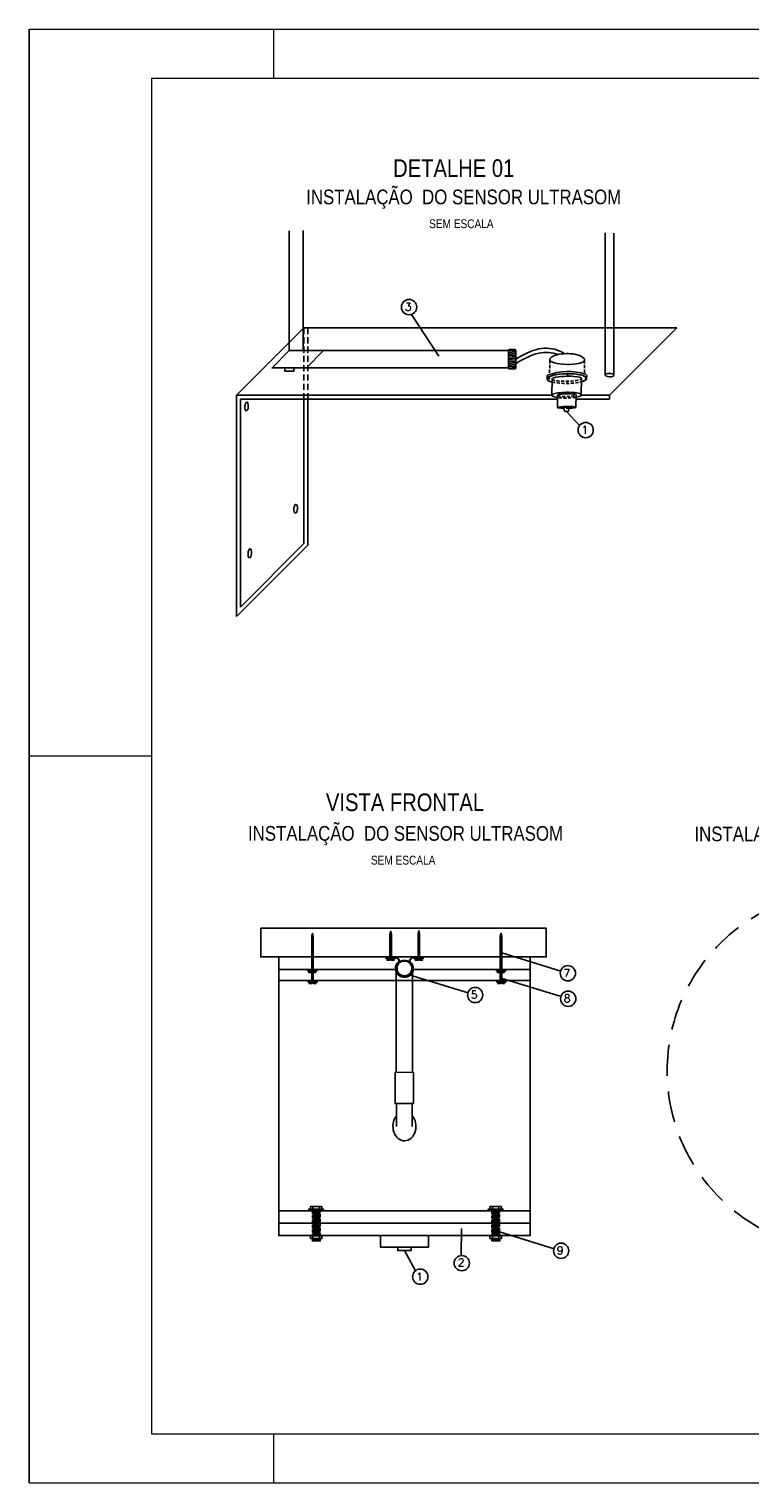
# Model space of a CAD drawing. Header units: millimetres. Extents: x 231 to 651, y 33 to 330.
# Tile 1 of 3: x 231 to 378, y 33 to 330. Entities that reach past the tile are written whole.
import ezdxf

# ---------------------------------------------------------------- set-up
doc = ezdxf.new("R2010")
doc.units = ezdxf.units.MM
for name, pattern in [('DASHED2', [9.525, 6.35, -3.175]), ('HIDDEN', [9.525, 6.35, -3.175]), ('JIS_02_1.2', [2.5, 1.25, -1.25])]:
    doc.linetypes.add(name, pattern=pattern)
for name, color, linetype in [('bucha', 7, 'Continuous'), ('calha', 7, 'JIS_02_1.2'), ('DUTO', 8, 'Continuous'), ('EPTOS200', 8, 'Continuous'), ('M_EXT_02', 2, 'Continuous'), ('sensor', 8, 'Continuous'), ('TEXTO PROJ', 2, 'Continuous')]:
    doc.layers.add(name, color=color, linetype=linetype)
doc.layers.add('PADRÃO', color=7, linetype='Continuous', lineweight=9)
doc.styles.add('ARIAL', font='ARIALN.TTF')
doc.styles.add('ROMANS', font='ROMANS.SHX')
pattern_1 = [(3, (-305.76057, -163.69673), (-0.01329333, 0.25365181), [])]
pattern_2 = [(3, (-342.42526, -163.69673), (-0.01329333, 0.25365181), [])]
pattern_3 = [(45, (-382.97378, -163.69673), (-0.179605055, 0.179605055), [])]
pattern_4 = [(45, (-344.44498, -163.69673), (-0.179605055, 0.179605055), [])]

msp = doc.modelspace()

# ---------------------------------------------------------------- hatches: boundary and pattern name
h = msp.add_hatch()
h.set_pattern_fill('ANSI31', color=256, scale=0.08, style=0)
h.set_pattern_definition(pattern_3)
h.paths.add_polyline_path([(288.96, 145.11), (288.83, 145.76), (288.64, 145.15), (288.64, 140.89), (288.96, 140.89)])
h = msp.add_hatch()
h.set_pattern_fill('ANSI31', color=256, scale=0.08, style=0)
h.set_pattern_definition([(45, (-969.58612, -423.62496), (-0.179605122, 0.179605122), [])])
h.paths.add_polyline_path([(304.96, 145.51), (304.83, 146.16), (304.64, 145.55), (304.64, 141.97), (304.96, 141.97)])
h = msp.add_hatch()
h.set_pattern_fill('ANSI31', color=256, scale=0.08, style=0)
h.set_pattern_definition([(45, (-963.85603, -423.49048), (-0.179605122, 0.179605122), [])])
h.paths.add_polyline_path([(310.69, 145.65), (310.56, 146.29), (310.37, 145.68), (310.37, 142.1), (310.69, 142.1)])
h = msp.add_hatch()
h.set_pattern_fill('ANSI31', color=256, scale=0.08, style=0)
h.set_pattern_definition(pattern_4)
h.paths.add_polyline_path([(327.49, 145.11), (327.36, 145.76), (327.16, 145.15), (327.16, 140.89), (327.49, 140.89)])
h = msp.add_hatch()
h.set_pattern_fill('ANSI31', color=256, scale=0.08, style=0)
h.set_pattern_definition(pattern_3)
h.paths.add_polyline_path([(288.96, 140.89), (288.64, 140.89), (288.64, 139.86), (288.96, 139.86)])
h = msp.add_hatch()
h.set_pattern_fill('ANSI31', color=256, scale=0.08, style=0)
h.set_pattern_definition(pattern_4)
h.paths.add_polyline_path([(327.49, 140.89), (327.16, 140.89), (327.16, 139.86), (327.49, 139.86)])
at = {"linetype": 'HIDDEN', "ltscale": 0.1}
h = msp.add_hatch(dxfattribs=at)
h.set_pattern_fill('ANSI31', color=256, scale=0.08, angle=318, style=0)
h.set_pattern_definition([(3, (-342.42526, -161.19256), (-0.01329333, 0.25365181), [])])
h.paths.add_polyline_path([(290.38, 88.92), (288.78, 88.92), (288.78, 86.41), (290.38, 86.41)])
h = msp.add_hatch(dxfattribs=at)
h.set_pattern_fill('ANSI31', color=256, scale=0.08, angle=318, style=0)
h.set_pattern_definition(pattern_2)
h.paths.add_polyline_path([(290.38, 86.41), (288.78, 86.41), (288.78, 83.91), (290.38, 83.91)])
h = msp.add_hatch(dxfattribs=at)
h.set_pattern_fill('ANSI31', color=256, scale=0.08, angle=318, style=0)
h.set_pattern_definition([(3, (-305.76057, -161.19256), (-0.01329333, 0.25365181), [])])
h.paths.add_polyline_path([(327.04, 88.92), (325.45, 88.92), (325.45, 86.41), (327.04, 86.41)])
h = msp.add_hatch(dxfattribs=at)
h.set_pattern_fill('ANSI31', color=256, scale=0.08, angle=318, style=0)
h.set_pattern_definition(pattern_1)
h.paths.add_polyline_path([(327.04, 86.41), (325.45, 86.41), (325.45, 83.91), (327.04, 83.91)])
h = msp.add_hatch()
h.set_pattern_fill('ANSI31', color=256, scale=0.08, angle=318, style=0)
h.set_pattern_definition(pattern_2)
h.paths.add_polyline_path([(290.38, 83.38), (288.78, 83.38), (288.78, 82.89), (290.38, 82.89)])
h = msp.add_hatch()
h.set_pattern_fill('ANSI31', color=256, scale=0.08, angle=318, style=0)
h.set_pattern_definition(pattern_1)
h.paths.add_polyline_path([(327.05, 83.38), (325.45, 83.38), (325.45, 82.89), (327.05, 82.89)])
at = {"layer": 'DUTO'}
h = msp.add_hatch(dxfattribs=at)
h.set_pattern_fill('ANSI31', color=256, scale=0.007146, style=0)
h.set_pattern_definition([(45, (300.826727, 134.98776), (-0.0160426, 0.0160426), [])])
h.paths.add_polyline_path([(309.26, 138.55, 1), (305.93, 138.55, 1)])
h.paths.add_polyline_path([(309.11, 138.55, 1), (306.07, 138.55, 1)], flags=16)
at = {"layer": 'sensor', "linetype": 'Continuous'}
for points in [[(337.15, 259.05, 1), (337.28, 259.05, 1)], [(340.88, 259.9, 1), (341, 259.9, 1)], [(344.53, 259.08, 1), (344.66, 259.08, 1)], [(340.74, 258.21, 1), (340.87, 258.21, 1)]]:
    msp.add_hatch(color=256, dxfattribs=at).paths.add_polyline_path(points)

# ---------------------------------------------------------------- linework, layer by layer
for points in [[(278.23, 146.76), (336.56, 146.76), (336.56, 140.9), (278.23, 140.9)], [(281.91, 140.9), (333.27, 140.9), (333.27, 84), (281.91, 84)], [(303.85, 140.53), (303.85, 140.76), (305.68, 140.76), (305.68, 140.53)], [(309.58, 140.55), (309.58, 140.77), (311.41, 140.77), (311.41, 140.55)], [(287.85, 138.01), (287.85, 138.34), (289.67, 138.34), (289.67, 138.01)], [(326.38, 138.01), (326.38, 138.34), (328.2, 138.34), (328.2, 138.01)], [(289.75, 135.78), (289.75, 136.11), (287.92, 136.11), (287.92, 135.78)], [(287.92, 135.78), (287.92, 136.11), (289.75, 136.11), (289.75, 135.78)], [(328.27, 135.78), (328.27, 136.11), (326.45, 136.11), (326.45, 135.78)], [(326.45, 135.78), (326.45, 136.11), (328.27, 136.11), (328.27, 135.78)], [(291.05, 89.04), (291.05, 89.38), (288.05, 89.38), (288.05, 89.04)], [(288.05, 89.04), (288.05, 89.38), (291.05, 89.38), (291.05, 89.04)], [(288.38, 89.38), (290.72, 89.38), (290.72, 89.91), (288.38, 89.91)], [(327.72, 89.04), (327.72, 89.38), (324.72, 89.38), (324.72, 89.04)], [(324.72, 89.04), (324.72, 89.38), (327.72, 89.38), (327.72, 89.04)], [(325.04, 89.38), (327.39, 89.38), (327.39, 89.91), (325.04, 89.91)], [(288.38, 83.38), (290.72, 83.38), (290.72, 83.91), (288.38, 83.91)], [(288.78, 83.38), (290.38, 83.38), (290.38, 82.89), (288.78, 82.89)], [(302.67, 84), (312.51, 84), (312.51, 81.64), (302.67, 81.64)], [(325.04, 83.38), (327.39, 83.38), (327.39, 83.91), (325.04, 83.91)], [(325.45, 83.38), (327.05, 83.38), (327.05, 82.89), (325.45, 82.89)], [(306.23, 81.64), (308.95, 81.64), (308.95, 80.92), (306.23, 80.92)]]:
    msp.add_lwpolyline(points, close=True)
for points in [[(288.64, 138.34), (288.64, 138.34), (288.64, 145.15), (288.83, 145.76), (288.96, 145.11), (288.96, 138.32)], [(304.64, 140.9), (304.64, 140.9), (304.64, 145.55), (304.83, 146.16), (304.96, 145.51), (304.96, 140.9)], [(310.37, 140.9), (310.37, 140.9), (310.37, 145.68), (310.56, 146.29), (310.69, 145.65), (310.69, 140.88)], [(327.16, 138.34), (327.16, 138.34), (327.16, 145.15), (327.36, 145.76), (327.49, 145.11), (327.49, 138.32)], [(288.64, 140.87), (288.96, 140.87)], [(288.96, 139.86), (288.64, 139.86)], [(303.82, 140.8), (303.82, 140.88)], [(303.85, 140.65), (305.68, 140.65)], [(305.1, 140.53), (305.49, 140.23), (304.97, 140.23), (304.97, 140.39), (304.62, 140.39), (304.62, 140.23), (304.06, 140.23), (304.47, 140.53)], [(304.96, 141.97), (304.64, 141.97)], [(309.58, 140.66), (311.41, 140.66)], [(310.83, 140.55), (311.22, 140.24), (310.7, 140.24), (310.7, 140.4), (310.35, 140.4), (310.35, 140.24), (309.79, 140.24), (310.2, 140.55)], [(310.69, 142.1), (310.37, 142.1)], [(311.44, 140.79), (311.44, 140.87)], [(327.49, 139.86), (327.16, 139.86)], [(327.17, 140.87), (327.49, 140.87)], [(305.94, 138.34), (281.91, 138.34)], [(287.85, 138.19), (289.67, 138.19)], [(289.1, 138.01), (289.49, 137.7), (288.97, 137.7), (288.97, 137.86), (288.61, 137.86), (288.61, 137.7), (288.06, 137.7), (288.47, 138.01)], [(288.64, 137.69), (288.64, 136.09)], [(288.96, 136.11), (288.96, 136.11), (288.96, 137.68)], [(333.27, 138.34), (309.24, 138.34)], [(326.38, 138.19), (328.2, 138.19)], [(327.63, 138.01), (328.02, 137.7), (327.49, 137.7), (327.49, 137.86), (327.14, 137.86), (327.14, 137.7), (326.59, 137.7), (326.99, 138.01)], [(327.17, 137.69), (327.17, 136.09)], [(327.49, 136.11), (327.49, 136.11), (327.49, 137.68)], [(333.27, 136.11), (281.91, 136.11)], [(287.92, 135.96), (289.75, 135.96)], [(288.5, 135.78), (288.11, 135.47), (288.63, 135.47), (288.63, 135.63), (288.98, 135.63), (288.98, 135.47), (289.53, 135.47), (289.13, 135.78)], [(326.45, 135.96), (328.27, 135.96)], [(327.02, 135.78), (326.64, 135.47), (327.16, 135.47), (327.16, 135.63), (327.51, 135.63), (327.51, 135.47), (328.06, 135.47), (327.66, 135.78)], [(288.05, 89.23), (291.05, 89.23)], [(288.89, 89.38), (288.89, 89.91)], [(290.21, 89.38), (290.21, 89.91)], [(324.72, 89.23), (327.72, 89.23)], [(325.56, 89.38), (325.56, 89.91)], [(326.87, 89.38), (326.87, 89.91)], [(333.27, 89.04), (281.91, 89.04)], [(333.27, 86.51), (281.91, 86.51)], [(288.89, 83.38), (288.89, 83.91)], [(290.21, 83.38), (290.21, 83.91)], [(325.56, 83.38), (325.56, 83.91)], [(326.87, 83.38), (326.87, 83.91)]]:
    msp.add_lwpolyline(points)
for points in [[(311.44, 140.87), (309.52, 140.87, 0.1899), (308.82, 140.55), (308.69, 140.39, 0.411739), (308.72, 139.88, -0.472363), (308.64, 137.16, -0.132737), (307.66, 136.83, -0.156593), (306.52, 137.16, -0.472363), (306.45, 139.88, 0.196138), (306.48, 140.39), (306.34, 140.55, 0.1899), (305.65, 140.87), (303.82, 140.88)], [(311.44, 140.79), (309.52, 140.79, 0.188573), (308.88, 140.5), (308.75, 140.34, 0.424196), (308.78, 139.94, -0.471646), (308.69, 137.1, -0.133285), (307.67, 136.75, -0.157142), (306.48, 137.1, -0.471626), (306.39, 139.94, 0.284118), (306.37, 140.39), (306.22, 140.56, 0.164209), (305.65, 140.79), (303.82, 140.8)]]:
    msp.add_lwpolyline(points, format="xyb")
at = {"linetype": 'HIDDEN', "ltscale": 0.1}
for points in [[(288.78, 89.04), (288.78, 83.91), (290.38, 83.91), (290.38, 89.04), (288.78, 89.04)], [(325.45, 89.04), (325.45, 83.91), (327.04, 83.91), (327.04, 89.04), (325.45, 89.04)]]:
    msp.add_lwpolyline(points, dxfattribs=at)
msp.add_ellipse((307.59, 106.29), major_axis=(0, -2.96), ratio=0.793282, start_param=3.920658, end_param=8.696771)
at = {"color": 3, "linetype": 'Continuous'}
msp.add_open_spline([(330.19, 264.17), (330.18, 264.16), (330.16, 264.16), (330.15, 264.15)], degree=3, dxfattribs=at)
at = {"layer": 'bucha'}
msp.add_lwpolyline([(328.99, 265), (330.13, 265, -0.342243), (330.34, 264.85), (330.34, 261.22, -0.414214), (330.14, 261.02), (329.04, 261.02, -0.414214), (328.84, 261.22), (328.84, 264.85, -0.345497)], format="xyb", close=True, dxfattribs=at)
for points in [[(328.84, 264.71), (330.34, 264.82)], [(328.84, 264.39), (330.34, 264.5)], [(328.84, 264.07), (330.34, 264.18)], [(328.84, 263.75), (330.34, 263.86)], [(328.84, 263.43), (330.34, 263.54)], [(328.84, 263.11), (330.34, 263.22)], [(328.84, 262.79), (330.34, 262.9)], [(328.84, 262.47), (330.34, 262.58)], [(328.84, 262.15), (330.34, 262.26)], [(328.84, 261.83), (330.34, 261.94)], [(328.84, 261.51), (330.34, 261.62)], [(328.84, 261.19), (330.34, 261.3)]]:
    msp.add_lwpolyline(points, dxfattribs=at)
msp.add_lwpolyline([(309.43, 117.33), (309.42, 110.94), (305.68, 110.94), (305.68, 117.34)], close=True, dxfattribs=at)
at = {"layer": 'calha', "color": 7, "linetype": 'HIDDEN', "ltscale": 0.2}
for p, q in [((287.06, 269.43), (287.05, 255.65)), ((287.85, 269.43), (287.84, 255.65))]:
    msp.add_line(p, q, dxfattribs=at)
at = {"layer": 'calha', "color": 7, "linetype": 'ByBlock'}
for p, q in [((287.05, 255.65), (287.04, 225.35)), ((287.84, 255.65), (287.83, 225.03)), ((274.07, 254.86), (274.07, 212.38))]:
    msp.add_line(p, q, dxfattribs=at)
for points in [[(348.57, 259.81), (348.57, 288.84)], [(350.38, 259.73), (350.38, 288.76)], [(273.28, 255.65), (287.06, 269.43)], [(363.23, 269.43), (287.06, 269.43)], [(349.45, 255.65), (363.23, 269.43)], [(273.28, 210.48), (273.28, 255.65)], [(337.72, 255.65), (273.28, 255.65)], [(349.45, 255.65), (343.71, 255.65)], [(349.45, 255.65), (349.45, 254.86)], [(338.87, 254.86), (274.07, 254.86)], [(349.45, 254.86), (342.65, 254.86)], [(273.28, 210.48), (287.83, 225.03)], [(274.07, 212.38), (287.04, 225.35)]]:
    msp.add_lwpolyline(points, dxfattribs=at)
for centre, major_axis in [((349.47, 259.77), (-0.906, 0.038)), ((275.34, 253.35), (-0.061, -0.905)), ((285.38, 232.46), (-0.061, -0.905)), ((275.99, 223.36), (-0.061, -0.905))]:
    msp.add_ellipse(centre, major_axis=major_axis, ratio=0.391596, dxfattribs=at)
at = {"layer": 'DUTO'}
for points in [[(284.07, 264.79), (284.07, 289.27)], [(286.87, 264.83), (286.87, 289.31)], [(287.57, 264.82), (328.84, 264.8)], [(287.57, 261.23), (328.84, 261.23)], [(305.92, 138.55), (305.92, 117.34)], [(309.26, 138.55), (309.26, 117.33)], [(305.94, 110.93), (305.94, 106.28)], [(309.16, 110.94), (309.16, 106.28)]]:
    msp.add_lwpolyline(points, dxfattribs=at)
for radius in [1.66, 1.66, 1.52]:
    msp.add_circle((307.59, 138.55), radius, dxfattribs=at)
for points, knots in [([(330.34, 263.04), (331.85, 263.91), (334.6, 265.49), (338.42, 265.27), (339.95, 264.34), (340.26, 264.14)], [0, 0, 0, 0, 5.138745, 9.416402, 10.520452, 10.520452, 10.520452, 10.520452]), ([(330.34, 262.17), (331.85, 263.03), (334.49, 264.55), (337.74, 264.43), (338.95, 263.96)], [0, 0, 0, 0, 5.138745, 9.032036, 9.032036, 9.032036, 9.032036])]:
    msp.add_open_spline(points, degree=3, knots=knots, dxfattribs=at)
at = {"layer": 'EPTOS200', "linetype": 'Continuous'}
for points in [[(284.07, 264.79), (284.07, 264.79), (284.07, 264.79), (284.07, 264.79), (280.57, 261.23), (287.57, 261.23)], [(287.57, 264.82), (287.57, 264.82), (284.07, 264.82)], [(291.06, 264.8), (291.06, 264.8), (291.06, 264.8), (291.06, 264.8), (287.56, 261.23), (287.56, 261.23)]]:
    msp.add_lwpolyline(points, dxfattribs=at)
msp.add_lwpolyline([(283.16, 261.23), (284.97, 261.23), (284.97, 260.56), (283.16, 260.56)], close=True, dxfattribs=at)
at = {"layer": 'M_EXT_02', "linetype": 'HIDDEN'}
msp.add_circle((397.97, 117.64), 36.71, dxfattribs=at)
at = {"layer": 'PADRÃO', "color": 2}
for p, q in [((230.92, 330.46), (230.92, 33.46)), ((230.92, 330.46), (650.92, 330.46)), ((230.92, 33.46), (230.92, 330.46)), ((280.92, 320.46), (280.92, 330.46)), ((280.92, 320.46), (280.92, 330.46)), ((230.92, 181.96), (255.92, 181.96)), ((230.92, 181.96), (255.92, 181.96)), ((280.92, 33.46), (280.92, 43.46)), ((230.92, 33.46), (650.92, 33.46))]:
    msp.add_line(p, q, dxfattribs=at)
at = {"layer": 'PADRÃO', "color": 1}
for p, q in [((255.92, 320.46), (255.92, 43.46)), ((255.92, 320.46), (640.92, 320.46)), ((255.92, 43.46), (640.92, 43.46))]:
    msp.add_line(p, q, dxfattribs=at)
at = {"layer": 'sensor', "linetype": 'Continuous'}
msp.add_line((340.09, 253.16), (340.35, 252.33), dxfattribs=at)
at = {"layer": 'sensor', "linetype": 'DASHED2', "ltscale": 0.1}
for points in [[(337.28, 262.8), (337.24, 260.02)], [(344.4, 262.79), (344.36, 260.01)]]:
    msp.add_lwpolyline(points, dxfattribs=at)
at = {"layer": 'sensor', "linetype": 'Continuous'}
for points in [[(336.76, 258.99), (336.77, 259.66)], [(337.77, 258.99), (337.71, 255.62)], [(343.78, 259.08), (343.72, 255.71)], [(344.8, 259.1), (344.82, 259.7)], [(338.84, 253.14), (338.88, 255.66)], [(342.67, 255.71), (342.62, 253.2)], [(341.31, 253.2), (341.04, 252.32), (340.35, 252.33)]]:
    msp.add_lwpolyline(points, dxfattribs=at)
for points in [[(336.82, 259.75, 0.273217), (336.77, 259.65, 1.837916)], [(344.82, 259.7, 0.233398), (344.6, 259.94, 2.190563)], [(341.31, 253.2, 0.07686), (340.09, 253.16, -6.123812)]]:
    msp.add_lwpolyline(points, format="xyb", dxfattribs=at)
at = {"layer": 'sensor', "linetype": 'DASHED2', "ltscale": 0.1}
msp.add_lwpolyline([(343.77, 258.4, -0.102177), (337.76, 258.33, -58.206135)], format="xyb", dxfattribs=at)
at = {"layer": 'sensor', "linetype": 'Continuous'}
for centre in [(337.21, 259.05), (340.94, 259.9), (344.6, 259.08), (340.81, 258.21)]:
    msp.add_circle(centre, 0.0624, dxfattribs=at)
msp.add_arc((340.99, 248.61), 11.89, 72.3176, 110.5159, dxfattribs=at)
at = {"layer": 'sensor', "linetype": 'Continuous', "extrusion": (0, 0, -1)}
for centre, major_axis, ratio, start_param, end_param in [((340.83, 262.85), (-3.56, 0.06), 0.248995, 3.222713, 6.283143), ((340.83, 262.85), (-3.57, 0.01), 0.365182, 0.036838, 3.233673), ((340.78, 259.04), (-4.02, -0.06), 0.252074, -0.717493, 3.878583), ((340.78, 259.04), (-4.02, -0.06), 0.252074, -0.717493, 3.769912), ((340.72, 255.67), (-3, -0.04), 0.196397, -0.906346, 4.012987), ((340.73, 253.17), (-1.89, -0.03), 0.095724, -1.258186, 4.447832)]:
    msp.add_ellipse(centre, major_axis=major_axis, ratio=ratio, start_param=start_param, end_param=end_param, dxfattribs=at)
at = {"layer": 'sensor', "linetype": 'Continuous'}
for centre, major_axis, ratio, start_param, end_param in [((340.77, 259.02), (-3.01, -0.06), 0.168762, 3.132757, 6.363155), ((340.77, 255.68), (-1.89, -0.03), 0.143691, 3.129242, 6.282783)]:
    msp.add_ellipse(centre, major_axis=major_axis, ratio=ratio, start_param=start_param, end_param=end_param, dxfattribs=at)
at = {"layer": 'sensor', "linetype": 'DASHED2', "ltscale": 0.1}
for centre, major_axis, ratio, start_param, end_param in [((340.77, 259.02), (-3.01, -0.06), 0.168762, 0.07997, 3.12875), ((340.77, 255.68), (-1.89, -0.03), 0.143691, -0.000206, 3.129242)]:
    msp.add_ellipse(centre, major_axis=major_axis, ratio=ratio, start_param=start_param, end_param=end_param, dxfattribs=at)
at = {"layer": 'sensor', "linetype": 'DASHED2', "ltscale": 0.1, "extrusion": (0, 0, -1)}
for centre, major_axis, ratio, start_param, end_param in [((340.72, 255.67), (-3, -0.04), 0.196397, 4.028508, 5.343816), ((340.73, 253.17), (-1.89, -0.03), 0.095724, 4.44395, 5.024999)]:
    msp.add_ellipse(centre, major_axis=major_axis, ratio=ratio, start_param=start_param, end_param=end_param, dxfattribs=at)
at = {"layer": 'TEXTO PROJ', "color": 2}
for p, q in [((314.62, 263.63), (309.03, 272.18)), ((343.34, 249.44), (340.7, 252.32)), ((327.49, 141.72), (339.56, 138)), ((308.56, 137.28), (320.63, 133.56)), ((327.56, 136.52), (339.63, 132.81)), ((319.23, 85.46), (319.2, 79.9)), ((326.12, 85.03), (338.2, 81.31))]:
    msp.add_line(p, q, dxfattribs=at)
msp.add_lwpolyline([(309.82, 76.78), (307.57, 80.97)], dxfattribs=at)
for centre in [(308.53, 273.65), (344.61, 248.54), (340.97, 137.57), (322.04, 133.13), (341.04, 132.37), (339.6, 80.88), (319.3, 78.35), (310.83, 75.59)]:
    msp.add_circle(centre, 1.56, dxfattribs=at)

# ---------------------------------------------------------------- texts
for s, height, style, p in [('DETALHE 01', 3.6, 'ARIAL', (305.28, 300.25)), ('INSTALAÇÃO  DO SENSOR ULTRASOM', 3, 'ARIAL', (287.52, 294.66)), ('SEM ESCALA', 1.8, 'ARIAL', (312.62, 289.79)), ('3', 1.6, 'ROMANS', (307.65, 272.91)), ('1', 1.6, 'ROMANS', (343.74, 247.8)), ('VISTA FRONTAL', 3.6, 'ARIAL', (291.55, 170.7)), ('INSTALAÇÃO  DO SENSOR ULTRASOM', 3, 'ARIAL', (275.64, 164.65)), ('INSTALAÇÃO  DO SENSOR ULTRASOM', 3, 'ARIAL', (366.82, 164.54)), ('SEM ESCALA', 1.8, 'ARIAL', (300.74, 159.78)), ('7', 1.6, 'ROMANS', (340.09, 136.83)), ('5', 1.6, 'ROMANS', (321.16, 132.39)), ('8', 1.6, 'ROMANS', (340.16, 131.63)), ('9', 1.6, 'ROMANS', (338.72, 80.14)), ('2', 1.6, 'ROMANS', (318.46, 77.71)), ('1', 1.6, 'ROMANS', (310.01, 74.79))]:
    msp.add_text(s, height=height, dxfattribs=dict(at, style=style)).set_placement(p)

doc.saveas('drawing.dxf')
